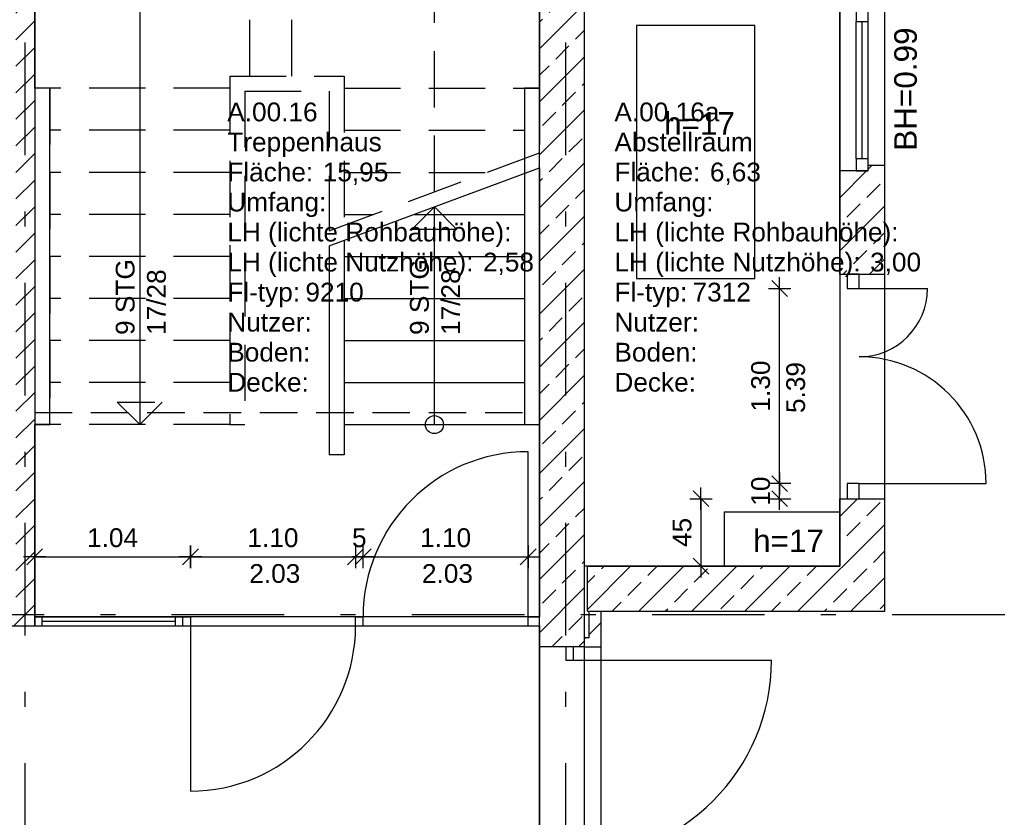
# Model space of a CAD drawing. Header units: metres. Extents: x 0 to 43.4, y 0 to 25.5.
# Tile 20 of 23: x 31.3 to 37.8, y 12.5 to 17.8. Entities that reach past the tile are written whole.
import ezdxf

# ---------------------------------------------------------------- set-up
doc = ezdxf.new("R2010")
doc.units = ezdxf.units.M
for name, pattern in [('ACAD_ISO03W100', [30, 12, -18]), ('STRICHPUNKT', [1, 0.5, -0.25, 0, -0.25]), ('VERDECKT', [0.375, 0.25, -0.125])]:
    doc.linetypes.add(name, pattern=pattern)
doc.layers.get('0').update_dxf_attribs({"lineweight": 0})
for name, color, linetype in [('003ARCH_A', 7, 'Continuous'), ('003ARCH_LIG', 253, 'ACAD_ISO03W100'), ('003TX_ML', 7, 'Continuous'), ('003TX_TXT', 7, 'Continuous'), ('0ARA_ALL', 5, 'Continuous'), ('0ARA_ALL_R', 1, 'Continuous'), ('0ARA_TXT', 7, 'Continuous')]:
    doc.layers.add(name, color=color, linetype=linetype)
doc.styles.add('ARIAL', font='arial.ttf')
doc.styles.get("Standard").update_dxf_attribs({"font": 'arial.ttf'})
doc.dimstyles.new('Musterstil_M', dxfattribs={"dimtxt": 0.125, "dimasz": 0.01, "dimexe": 1.25, "dimexo": 0.0625, "dimgap": 0.0625, "dimtad": 1, "dimzin": 4, "dimdsep": 46, "dimtxsty": 'ARIAL', "dimblk": 'Pfeilspitze Bem M', "dimcen": 0.09, "dimse1": 1, "dimse2": 1, "dimadec": 0, "dimazin": 1, "dimtfac": 1, "dimtix": 1, "dimtmove": 2, "dimatfit": 3, "dimldrblk": 'Pfeilspitze Bem M', "dimfxl": 1, "dimarcsym": 0})
pattern_1 = [(45, (1, 1.71661), (-0.08838835, 0.08838835), [])]
pattern_2 = [(45, (1, 1.7166), (-0.1767767, 0.1767767), []), (45, (1.17678, 1.7166), (-0.1767767, 0.1767767), [0.125, -0.0625])]

# ---------------------------------------------------------------- blocks, each defined once
blk = doc.blocks.new('Pfeilspitze Bem M')
for p, q in [((0, 7.5), (0, -7.5)), ((-7.5, 0), (7.5, 0)), ((5.3, 5.3), (-5.3, -5.3))]:
    blk.add_line(p, q)
blk = doc.blocks.new('*D126')
at = {"layer": '003TX_ML', "color": 0, "lineweight": -2, "transparency": 16777216}
blk.add_line((41.35, 19.1166), (41.35, 17.8336), dxfattribs=at)
at = {"layer": 'Defpoints', "color": 0, "transparency": 16777216}
for p in [(35.0499, 19.1266), (37.05, 17.8236), (41.35, 17.8236)]:
    blk.add_point(p, dxfattribs=at)
at = {"layer": '003TX_ML', "color": 0, "lineweight": -2, "transparency": 16777216, "xscale": 0.01, "yscale": 0.01, "zscale": 0.01}
for p, rotation in [((41.35, 19.1266), 90), ((41.35, 17.8236), 270)]:
    blk.add_blockref('Pfeilspitze Bem M', p, dxfattribs=dict(at, rotation=rotation))
at = {"layer": '003TX_ML', "color": 0, "transparency": 16777216, "insert": (41.2236, 18.4751), "char_height": 0.125, "attachment_point": 5, "rotation": 90, "style": 'ARIAL'}
blk.add_mtext('1.305', dxfattribs=at)
blk = doc.blocks.new('*D127')
at = {"layer": '003TX_ML', "color": 0, "lineweight": -2, "transparency": 16777216}
blk.add_line((41.35, 12.2166), (41.35, 13.5166), dxfattribs=at)
at = {"layer": 'Defpoints', "color": 0, "transparency": 16777216}
for p in [(35.05, 13.5266), (41.35, 13.5266), (34.975, 12.2066)]:
    blk.add_point(p, dxfattribs=at)
at = {"layer": '003TX_ML', "color": 0, "lineweight": -2, "transparency": 16777216, "xscale": 0.01, "yscale": 0.01, "zscale": 0.01}
for p, rotation in [((41.35, 13.5266), 90), ((41.35, 12.2066), 270)]:
    blk.add_blockref('Pfeilspitze Bem M', p, dxfattribs=dict(at, rotation=rotation))
at = {"layer": '003TX_ML', "color": 0, "transparency": 16777216, "insert": (41.2236, 12.8666), "char_height": 0.125, "attachment_point": 5, "rotation": 90, "style": 'ARIAL'}
blk.add_mtext('1.32', dxfattribs=at)
blk = doc.blocks.new('*D130')
at = {"layer": '003TX_ML', "color": 0, "lineweight": -2, "transparency": 16777216}
blk.add_line((41.85, 18.7066), (41.85, 13.8266), dxfattribs=at)
at = {"layer": 'Defpoints', "color": 0, "transparency": 16777216}
for p in [(34.4858, 18.7166), (32.2278, 13.8166), (41.85, 13.8166)]:
    blk.add_point(p, dxfattribs=at)
at = {"layer": '003TX_ML', "color": 0, "lineweight": -2, "transparency": 16777216, "xscale": 0.01, "yscale": 0.01, "zscale": 0.01}
for p, rotation in [((41.85, 18.7166), 90), ((41.85, 13.8166), 270)]:
    blk.add_blockref('Pfeilspitze Bem M', p, dxfattribs=dict(at, rotation=rotation))
at = {"layer": '003TX_ML', "color": 0, "transparency": 16777216, "insert": (41.7237, 16.2666), "char_height": 0.125, "attachment_point": 5, "rotation": 90, "style": 'ARIAL'}
blk.add_mtext('4.90', dxfattribs=at)
blk = doc.blocks.new('*D131')
at = {"layer": '003TX_ML', "color": 0, "lineweight": -2, "transparency": 16777216}
for p, q in [((41.85, 13.8266), (41.85, 13.8366)), ((41.85, 13.8166), (41.85, 13.7566)), ((41.85, 13.7466), (41.85, 13.7366))]:
    blk.add_line(p, q, dxfattribs=at)
at = {"layer": 'Defpoints', "color": 0, "transparency": 16777216}
for p in [(32.2278, 13.8166), (32.2278, 13.7566), (41.85, 13.7566)]:
    blk.add_point(p, dxfattribs=at)
at = {"layer": '003TX_ML', "color": 0, "lineweight": -2, "transparency": 16777216, "xscale": 0.01, "yscale": 0.01, "zscale": 0.01}
for p, rotation in [((41.85, 13.8166), 270), ((41.85, 13.7566), 90)]:
    blk.add_blockref('Pfeilspitze Bem M', p, dxfattribs=dict(at, rotation=rotation))
at = {"layer": '003TX_ML', "color": 0, "transparency": 16777216, "insert": (41.7237, 13.7866), "char_height": 0.125, "attachment_point": 5, "rotation": 90, "style": 'ARIAL'}
blk.add_mtext('6', dxfattribs=at)
blk = doc.blocks.new('*D132')
at = {"layer": '003TX_ML', "color": 0, "lineweight": -2, "transparency": 16777216}
blk.add_line((42.85, 13.8436), (42.85, 6.6166), dxfattribs=at)
at = {"layer": 'Defpoints', "color": 0, "transparency": 16777216}
for p in [(37.05, 13.8536), (35.16, 6.6066), (42.85, 6.6066)]:
    blk.add_point(p, dxfattribs=at)
at = {"layer": '003TX_ML', "color": 0, "lineweight": -2, "transparency": 16777216, "xscale": 0.01, "yscale": 0.01, "zscale": 0.01}
for p, rotation in [((42.85, 13.8536), 90), ((42.85, 6.6066), 270)]:
    blk.add_blockref('Pfeilspitze Bem M', p, dxfattribs=dict(at, rotation=rotation))
at = {"layer": '003TX_ML', "color": 0, "transparency": 16777216, "insert": (42.7237, 10.2301), "char_height": 0.125, "attachment_point": 5, "rotation": 90, "style": 'ARIAL'}
blk.add_mtext('7.25', dxfattribs=at)
blk = doc.blocks.new('*D133')
at = {"layer": '003TX_ML', "color": 0, "lineweight": -2, "transparency": 16777216}
blk.add_line((42.35, 18.7816), (42.35, 13.8416), dxfattribs=at)
at = {"layer": 'Defpoints', "color": 0, "transparency": 16777216}
for p in [(35.16, 18.7916), (35.16, 13.8316), (42.35, 13.8316)]:
    blk.add_point(p, dxfattribs=at)
at = {"layer": '003TX_ML', "color": 0, "lineweight": -2, "transparency": 16777216, "xscale": 0.01, "yscale": 0.01, "zscale": 0.01}
for p, rotation in [((42.35, 18.7916), 90), ((42.35, 13.8316), 270)]:
    blk.add_blockref('Pfeilspitze Bem M', p, dxfattribs=dict(at, rotation=rotation))
at = {"layer": '003TX_ML', "color": 0, "transparency": 16777216, "insert": (42.2237, 16.3116), "char_height": 0.125, "attachment_point": 5, "rotation": 90, "style": 'ARIAL'}
blk.add_mtext('4.96', dxfattribs=at)
blk = doc.blocks.new('*D134')
at = {"layer": '003TX_ML', "color": 0, "lineweight": -2, "transparency": 16777216}
blk.add_line((42.35, 13.8216), (42.35, 11.9116), dxfattribs=at)
at = {"layer": 'Defpoints', "color": 0, "transparency": 16777216}
for p in [(35.16, 13.8316), (35.16, 11.9016), (42.35, 11.9016)]:
    blk.add_point(p, dxfattribs=at)
at = {"layer": '003TX_ML', "color": 0, "lineweight": -2, "transparency": 16777216, "xscale": 0.01, "yscale": 0.01, "zscale": 0.01}
for p, rotation in [((42.35, 13.8316), 90), ((42.35, 11.9016), 270)]:
    blk.add_blockref('Pfeilspitze Bem M', p, dxfattribs=dict(at, rotation=rotation))
at = {"layer": '003TX_ML', "color": 0, "transparency": 16777216, "insert": (42.2236, 12.8666), "char_height": 0.125, "attachment_point": 5, "rotation": 90, "style": 'ARIAL'}
blk.add_mtext('1.93', dxfattribs=at)
blk = doc.blocks.new('*D138')
at = {"layer": '003TX_ML', "color": 0, "lineweight": -2, "transparency": 16777216}
blk.add_line((41.85, 13.7466), (41.85, 11.7666), dxfattribs=at)
at = {"layer": 'Defpoints', "color": 0, "transparency": 16777216}
for p in [(32.2278, 13.7566), (32.2825, 11.7566), (41.85, 11.7566)]:
    blk.add_point(p, dxfattribs=at)
at = {"layer": '003TX_ML', "color": 0, "lineweight": -2, "transparency": 16777216, "xscale": 0.01, "yscale": 0.01, "zscale": 0.01}
for p, rotation in [((41.85, 13.7566), 90), ((41.85, 11.7566), 270)]:
    blk.add_blockref('Pfeilspitze Bem M', p, dxfattribs=dict(at, rotation=rotation))
at = {"layer": '003TX_ML', "color": 0, "transparency": 16777216, "insert": (41.7237, 12.7566), "char_height": 0.125, "attachment_point": 5, "rotation": 90, "style": 'ARIAL'}
blk.add_mtext('2.00', dxfattribs=at)
blk = doc.blocks.new('*D159')
at = {"layer": '003TX_ML', "color": 0, "lineweight": -2, "transparency": 16777216}
blk.add_line((41.35, 13.5366), (41.35, 14.5936), dxfattribs=at)
at = {"layer": 'Defpoints', "color": 0, "transparency": 16777216}
for p in [(37.05, 14.6036), (41.35, 14.6036), (34.95, 13.5266)]:
    blk.add_point(p, dxfattribs=at)
at = {"layer": '003TX_ML', "color": 0, "lineweight": -2, "transparency": 16777216, "xscale": 0.01, "yscale": 0.01, "zscale": 0.01}
for p, rotation in [((41.35, 14.6036), 90), ((41.35, 13.5266), 270)]:
    blk.add_blockref('Pfeilspitze Bem M', p, dxfattribs=dict(at, rotation=rotation))
at = {"layer": '003TX_ML', "color": 0, "transparency": 16777216, "insert": (41.2237, 14.0651), "char_height": 0.125, "attachment_point": 5, "rotation": 90, "style": 'ARIAL'}
blk.add_mtext('1.08', dxfattribs=at)
blk = doc.blocks.new('*D160')
at = {"layer": '003TX_ML', "color": 0, "lineweight": -2, "transparency": 16777216}
blk.add_line((41.35, 14.6136), (41.35, 16.0886), dxfattribs=at)
at = {"layer": 'Defpoints', "color": 0, "transparency": 16777216}
for p in [(37.05, 16.0986), (41.35, 16.0986), (37.05, 14.6036)]:
    blk.add_point(p, dxfattribs=at)
at = {"layer": '003TX_ML', "color": 0, "lineweight": -2, "transparency": 16777216, "xscale": 0.01, "yscale": 0.01, "zscale": 0.01}
for p, rotation in [((41.35, 16.0986), 90), ((41.35, 14.6036), 270)]:
    blk.add_blockref('Pfeilspitze Bem M', p, dxfattribs=dict(at, rotation=rotation))
at = {"layer": '003TX_ML', "color": 0, "transparency": 16777216, "insert": (41.2237, 15.3511), "char_height": 0.125, "attachment_point": 5, "rotation": 90, "style": 'ARIAL'}
blk.add_mtext('1.495', dxfattribs=at)
blk = doc.blocks.new('*D161')
at = {"layer": '003TX_ML', "color": 0, "lineweight": -2, "transparency": 16777216}
blk.add_line((41.35, 16.8336), (41.35, 17.8136), dxfattribs=at)
at = {"layer": 'Defpoints', "color": 0, "transparency": 16777216}
for p in [(37.05, 17.8236), (41.35, 17.8236), (37.05, 16.8236)]:
    blk.add_point(p, dxfattribs=at)
at = {"layer": '003TX_ML', "color": 0, "lineweight": -2, "transparency": 16777216, "xscale": 0.01, "yscale": 0.01, "zscale": 0.01}
for p, rotation in [((41.35, 17.8236), 90), ((41.35, 16.8236), 270)]:
    blk.add_blockref('Pfeilspitze Bem M', p, dxfattribs=dict(at, rotation=rotation))
at = {"layer": '003TX_ML', "color": 0, "transparency": 16777216, "insert": (41.2237, 17.3236), "char_height": 0.125, "attachment_point": 5, "rotation": 90, "style": 'ARIAL'}
blk.add_mtext('1.00', dxfattribs=at)
blk = doc.blocks.new('*D163')
at = {"layer": '003TX_ML', "color": 0, "lineweight": -2, "transparency": 16777216}
blk.add_line((42.85, 13.8636), (42.85, 18.3436), dxfattribs=at)
at = {"layer": 'Defpoints', "color": 0, "transparency": 16777216}
for p in [(37.05, 18.3536), (42.85, 18.3536), (37.05, 13.8536)]:
    blk.add_point(p, dxfattribs=at)
at = {"layer": '003TX_ML', "color": 0, "lineweight": -2, "transparency": 16777216, "xscale": 0.01, "yscale": 0.01, "zscale": 0.01}
for p, rotation in [((42.85, 18.3536), 90), ((42.85, 13.8536), 270)]:
    blk.add_blockref('Pfeilspitze Bem M', p, dxfattribs=dict(at, rotation=rotation))
at = {"layer": '003TX_ML', "color": 0, "transparency": 16777216, "insert": (42.7237, 16.1036), "char_height": 0.125, "attachment_point": 5, "rotation": 90, "style": 'ARIAL'}
blk.add_mtext('4.50', dxfattribs=at)
blk = doc.blocks.new('*D165')
at = {"layer": '003TX_ML', "color": 0, "lineweight": -2, "transparency": 16777216}
blk.add_line((41.35, 16.8136), (41.35, 16.0136), dxfattribs=at)
at = {"layer": 'Defpoints', "color": 0, "transparency": 16777216}
for p in [(37.05, 16.8236), (36.88, 16.0036), (41.35, 16.0036)]:
    blk.add_point(p, dxfattribs=at)
at = {"layer": '003TX_ML', "color": 0, "lineweight": -2, "transparency": 16777216, "xscale": 0.01, "yscale": 0.01, "zscale": 0.01}
for p, rotation in [((41.35, 16.8236), 90), ((41.35, 16.0036), 270)]:
    blk.add_blockref('Pfeilspitze Bem M', p, dxfattribs=dict(at, rotation=rotation))
at = {"layer": '003TX_ML', "color": 0, "transparency": 16777216, "insert": (41.2237, 16.4136), "char_height": 0.125, "attachment_point": 5, "rotation": 90, "style": 'ARIAL'}
blk.add_mtext('82', dxfattribs=at)
blk = doc.blocks.new('*D166')
at = {"layer": '003TX_ML', "color": 0, "lineweight": -2, "transparency": 16777216}
blk.add_line((43.35, 19.1166), (43.35, 6.6166), dxfattribs=at)
at = {"layer": 'Defpoints', "color": 0, "transparency": 16777216}
for p in [(35.16, 19.1266), (35.16, 6.6066), (43.35, 6.6066)]:
    blk.add_point(p, dxfattribs=at)
at = {"layer": '003TX_ML', "color": 0, "lineweight": -2, "transparency": 16777216, "xscale": 0.01, "yscale": 0.01, "zscale": 0.01}
for p, rotation in [((43.35, 19.1266), 90), ((43.35, 6.6066), 270)]:
    blk.add_blockref('Pfeilspitze Bem M', p, dxfattribs=dict(at, rotation=rotation))
at = {"layer": '003TX_ML', "color": 0, "transparency": 16777216, "insert": (43.2237, 12.8666), "char_height": 0.125, "attachment_point": 5, "rotation": 90, "style": 'ARIAL'}
blk.add_mtext('12.52', dxfattribs=at)
blk = doc.blocks.new('*D212')
at = {"layer": '003TX_ML', "color": 0, "lineweight": -2, "transparency": 16777216}
blk.add_line((31.3975, 14.2166), (32.415, 14.2166), dxfattribs=at)
at = {"layer": 'Defpoints', "color": 0, "transparency": 16777216}
for p in [(32.425, 14.2166), (31.3875, 13.8166), (32.425, 13.8166)]:
    blk.add_point(p, dxfattribs=at)
at = {"layer": '003TX_ML', "color": 0, "lineweight": -2, "transparency": 16777216, "xscale": 0.01, "yscale": 0.01, "zscale": 0.01, "rotation": 180}
blk.add_blockref('Pfeilspitze Bem M', (31.3875, 14.2166), dxfattribs=at)
at = {"layer": '003TX_ML', "color": 0, "lineweight": -2, "transparency": 16777216, "xscale": 0.01, "yscale": 0.01, "zscale": 0.01}
blk.add_blockref('Pfeilspitze Bem M', (32.425, 14.2166), dxfattribs=at)
at = {"layer": '003TX_ML', "color": 0, "transparency": 16777216, "insert": (31.9063, 14.3429), "char_height": 0.125, "attachment_point": 5, "style": 'ARIAL'}
blk.add_mtext('1.04', dxfattribs=at)
blk = doc.blocks.new('*D213')
at = {"layer": '003TX_ML', "color": 0, "lineweight": -2, "transparency": 16777216}
blk.add_line((32.435, 14.2166), (33.515, 14.2166), dxfattribs=at)
at = {"layer": 'Defpoints', "color": 0, "transparency": 16777216}
for p in [(33.525, 14.2166), (32.425, 13.8166), (33.525, 13.8166)]:
    blk.add_point(p, dxfattribs=at)
at = {"layer": '003TX_ML', "color": 0, "lineweight": -2, "transparency": 16777216, "xscale": 0.01, "yscale": 0.01, "zscale": 0.01, "rotation": 180}
blk.add_blockref('Pfeilspitze Bem M', (32.425, 14.2166), dxfattribs=at)
at = {"layer": '003TX_ML', "color": 0, "lineweight": -2, "transparency": 16777216, "xscale": 0.01, "yscale": 0.01, "zscale": 0.01}
blk.add_blockref('Pfeilspitze Bem M', (33.525, 14.2166), dxfattribs=at)
at = {"layer": '003TX_ML', "color": 0, "transparency": 16777216, "insert": (32.975, 14.3429), "char_height": 0.125, "attachment_point": 5, "style": 'ARIAL'}
blk.add_mtext('1.10', dxfattribs=at)
blk = doc.blocks.new('*D214')
at = {"layer": '003TX_ML', "color": 0, "lineweight": -2, "transparency": 16777216}
for p, q in [((33.515, 14.2166), (33.505, 14.2166)), ((33.525, 14.2166), (33.575, 14.2166)), ((33.585, 14.2166), (33.595, 14.2166))]:
    blk.add_line(p, q, dxfattribs=at)
at = {"layer": 'Defpoints', "color": 0, "transparency": 16777216}
for p in [(33.575, 14.2166), (33.525, 13.8166), (33.575, 13.8166)]:
    blk.add_point(p, dxfattribs=at)
at = {"layer": '003TX_ML', "color": 0, "lineweight": -2, "transparency": 16777216, "xscale": 0.01, "yscale": 0.01, "zscale": 0.01}
blk.add_blockref('Pfeilspitze Bem M', (33.525, 14.2166), dxfattribs=at)
at = {"layer": '003TX_ML', "color": 0, "lineweight": -2, "transparency": 16777216, "xscale": 0.01, "yscale": 0.01, "zscale": 0.01, "rotation": 180}
blk.add_blockref('Pfeilspitze Bem M', (33.575, 14.2166), dxfattribs=at)
at = {"layer": '003TX_ML', "color": 0, "transparency": 16777216, "insert": (33.55, 14.3427), "char_height": 0.125, "attachment_point": 5, "style": 'ARIAL'}
blk.add_mtext('5', dxfattribs=at)
blk = doc.blocks.new('*D215')
at = {"layer": '003TX_ML', "color": 0, "lineweight": -2, "transparency": 16777216}
blk.add_line((33.585, 14.2166), (34.665, 14.2166), dxfattribs=at)
at = {"layer": 'Defpoints', "color": 0, "transparency": 16777216}
for p in [(34.675, 14.2166), (33.575, 13.8166), (34.675, 13.8166)]:
    blk.add_point(p, dxfattribs=at)
at = {"layer": '003TX_ML', "color": 0, "lineweight": -2, "transparency": 16777216, "xscale": 0.01, "yscale": 0.01, "zscale": 0.01, "rotation": 180}
blk.add_blockref('Pfeilspitze Bem M', (33.575, 14.2166), dxfattribs=at)
at = {"layer": '003TX_ML', "color": 0, "lineweight": -2, "transparency": 16777216, "xscale": 0.01, "yscale": 0.01, "zscale": 0.01}
blk.add_blockref('Pfeilspitze Bem M', (34.675, 14.2166), dxfattribs=at)
at = {"layer": '003TX_ML', "color": 0, "transparency": 16777216, "insert": (34.125, 14.3429), "char_height": 0.125, "attachment_point": 5, "style": 'ARIAL'}
blk.add_mtext('1.10', dxfattribs=at)
blk = doc.blocks.new('*D224')
at = {"layer": '003TX_ML', "color": 0, "lineweight": -2, "transparency": 16777216}
for p, q in [((36.35, 14.7136), (36.35, 14.7236)), ((36.35, 14.6036), (36.35, 14.7036)), ((36.35, 14.5936), (36.35, 14.5836))]:
    blk.add_line(p, q, dxfattribs=at)
at = {"layer": 'Defpoints', "color": 0, "transparency": 16777216}
for p in [(36.35, 14.7036), (36.8, 14.7036), (36.8, 14.6036)]:
    blk.add_point(p, dxfattribs=at)
at = {"layer": '003TX_ML', "color": 0, "lineweight": -2, "transparency": 16777216, "xscale": 0.01, "yscale": 0.01, "zscale": 0.01}
for p, rotation in [((36.35, 14.7036), 270), ((36.35, 14.6036), 90)]:
    blk.add_blockref('Pfeilspitze Bem M', p, dxfattribs=dict(at, rotation=rotation))
at = {"layer": '003TX_ML', "color": 0, "transparency": 16777216, "insert": (36.2237, 14.6536), "char_height": 0.125, "attachment_point": 5, "rotation": 90, "style": 'ARIAL'}
blk.add_mtext('10', dxfattribs=at)
blk = doc.blocks.new('*D225')
at = {"layer": '003TX_ML', "color": 0, "lineweight": -2, "transparency": 16777216}
blk.add_line((36.35, 14.7136), (36.35, 15.9936), dxfattribs=at)
at = {"layer": 'Defpoints', "color": 0, "transparency": 16777216}
for p in [(36.35, 16.0036), (36.8, 16.0036), (36.8, 14.7036)]:
    blk.add_point(p, dxfattribs=at)
at = {"layer": '003TX_ML', "color": 0, "lineweight": -2, "transparency": 16777216, "xscale": 0.01, "yscale": 0.01, "zscale": 0.01}
for p, rotation in [((36.35, 16.0036), 90), ((36.35, 14.7036), 270)]:
    blk.add_blockref('Pfeilspitze Bem M', p, dxfattribs=dict(at, rotation=rotation))
at = {"layer": '003TX_ML', "color": 0, "transparency": 16777216, "insert": (36.2236, 15.3536), "char_height": 0.125, "attachment_point": 5, "rotation": 90, "style": 'ARIAL'}
blk.add_mtext('1.30', dxfattribs=at)
blk = doc.blocks.new('*D226')
at = {"layer": '003TX_ML', "color": 0, "lineweight": -2, "transparency": 16777216}
blk.add_line((35.8258, 14.5936), (35.8258, 14.1636), dxfattribs=at)
at = {"layer": 'Defpoints', "color": 0, "transparency": 16777216}
for p in [(36.8, 14.6036), (35.8258, 14.1536), (36.75, 14.1536)]:
    blk.add_point(p, dxfattribs=at)
at = {"layer": '003TX_ML', "color": 0, "lineweight": -2, "transparency": 16777216, "xscale": 0.01, "yscale": 0.01, "zscale": 0.01}
for p, rotation in [((35.8258, 14.6036), 90), ((35.8258, 14.1536), 270)]:
    blk.add_blockref('Pfeilspitze Bem M', p, dxfattribs=dict(at, rotation=rotation))
at = {"layer": '003TX_ML', "color": 0, "transparency": 16777216, "insert": (35.6998, 14.3786), "char_height": 0.125, "attachment_point": 5, "rotation": 90, "style": 'ARIAL'}
blk.add_mtext('45', dxfattribs=at)
blk = doc.blocks.new('MPG_RAUM_01')
at = {"color": 0, "linetype": 'ByBlock', "lineweight": -2}
for s, p in [('Fläche:', (-0.0169, 0)), ('Umfang:', (-0.0169, -0.2)), ('LH (lichte Rohbauhöhe):', (-0.0169, -0.4)), ('LH (lichte Nutzhöhe):', (-0.0169, -0.6)), ('Fl-typ:', (-0.0169, -0.8)), ('Nutzer:', (-0.0169, -1)), ('Boden:', (-0.0169, -1.2)), ('Decke:', (-0.0169, -1.4))]:
    blk.add_text(s, height=0.125, dxfattribs=at).set_placement(p)
for tag, p, flags in [('ZD230', (-0.0169, 0.6), 13), ('METAID', (-0.0169, -1.8), 1), ('MSY.000.100', (0.5888, -2), 1), ('MSY.000.110', (0.5888, -2.2), 1)]:
    blk.add_attdef(tag, p, '', height=0.125, dxfattribs=dict(at, flags=flags))
for tag, p in [('MRB.200.100', (-0.0169, 0.4)), ('MRB.200.120', (-0.0169, 0.2)), ('MRB.100.310', (0.6191, 0)), ('MRB.100.315', (0.6994, -0.2)), ('MRB.200.310', (1.6861, -0.6)), ('MB.100.140.120', (0.5035, -0.8)), ('MB.100.140.70', (0.5888, -1)), ('MRB.200.500', (0.5888, -1.2)), ('MRB.200.520', (0.5888, -1.4)), ('MRB.200.150', (-0.0169, -1.6))]:
    blk.add_attdef(tag, p, '', height=0.125, dxfattribs=at)
blk.add_attdef('MRB.200.300', (1.9397, -0.4), '', height=0.125)

msp = doc.modelspace()

# ---------------------------------------------------------------- hatches: boundary and pattern name
at = {"layer": '003ARCH_A'}
h = msp.add_hatch(dxfattribs=at)
h.set_pattern_fill('ANSI31', color=256, style=0)
h.set_pattern_definition(pattern_1)
h.paths.add_polyline_path([(27.7875, 17.3666), (27.6625, 17.3666), (27.6625, 17.1066), (27.5625, 17.1066), (27.5625, 16.9566), (27.6625, 16.9566), (27.6625, 15.9066), (27.5625, 15.9066), (27.5625, 15.7566), (27.6625, 15.7566), (27.6625, 13.7566), (31.3875, 13.7566), (31.3875, 18.5666), (31.2625, 18.5666), (31.2625, 13.9066), (27.7875, 13.9066)])
h = msp.add_hatch(dxfattribs=at)
h.set_pattern_fill('ANSI33', color=256, style=0)
h.set_pattern_definition([(45, (5.46864, 31.09866), (-0.1767767, 0.1767767), []), (45, (5.64541, 31.09866), (-0.1767767, 0.1767767), [0.125, -0.0625])])
h.paths.add_polyline_path([(35.05, 18.5666), (34.75, 18.5666), (34.75, 13.6166), (35.05, 13.6166)])
h = msp.add_hatch(dxfattribs=at)
h.set_pattern_fill('ANSI33', color=256, style=0)
h.set_pattern_definition(pattern_2)
h.paths.add_polyline_path([(37.05, 16.8236), (36.94, 16.8236), (36.94, 16.7861), (36.86, 16.7861), (36.75, 16.7861), (36.75, 16.0986), (37.05, 16.0986)])
h = msp.add_hatch(dxfattribs=at)
h.set_pattern_fill('ANSI33', color=256, style=0)
h.set_pattern_definition(pattern_2)
h.paths.add_polyline_path([(37.05, 14.6036), (36.75, 14.6036), (36.75, 14.1536), (35.07, 14.1536), (35.07, 13.8536), (37.05, 13.8536)])
h = msp.add_hatch(dxfattribs=at)
h.set_pattern_fill('ANSI31', color=256, style=0)
h.set_pattern_definition(pattern_1)
h.paths.add_polyline_path([(35.16, 13.8536), (35.08, 13.8536), (35.08, 13.6766), (35.05, 13.6766), (35.05, 13.6166), (35.16, 13.6166)])

# ---------------------------------------------------------------- linework, layer by layer
at = {"layer": '003ARCH_A', "ltscale": 1.5}
for p, q in [((31.3875, 18.5666), (31.3875, 13.7566)), ((34.75, 13.6166), (34.75, 18.5666)), ((35.05, 13.6166), (35.05, 18.5666)), ((32.0875, 18.0166), (32.0875, 15.0966)), ((34.75, 16.8073), (34.75, 15.0966)), ((34.65, 16.7701), (34.65, 15.0966)), ((34.05, 15.0966), (34.05, 16.5471)), ((33.45, 16.4966), (33.6453, 16.4966)), ((33.9143, 16.4966), (34.65, 16.4966)), ((33.35, 16.2869), (33.35, 14.8966)), ((33.45, 16.324), (33.45, 14.8966)), ((33.45, 16.2166), (34.65, 16.2166)), ((33.45, 15.9366), (34.65, 15.9366)), ((33.45, 15.6566), (34.65, 15.6566)), ((33.45, 15.3766), (34.65, 15.3766)), ((33.45, 15.0966), (34.75, 15.0966)), ((33.45, 14.8966), (33.35, 14.8966)), ((35.07, 13.8536), (35.07, 14.1536)), ((27.6625, 13.7566), (31.3875, 13.7566)), ((34.75, 12.1166), (34.75, 13.6166)), ((35.05, 13.6166), (34.75, 13.6166)), ((35.05, 12.1166), (35.05, 13.6166))]:
    msp.add_line(p, q, dxfattribs=at)
at = {"layer": '003ARCH_A', "linetype": 'VERDECKT', "ltscale": 1.5}
for p, q in [((32.82, 17.4166), (32.82, 18.6166)), ((33.1, 17.4166), (33.1, 18.6166)), ((34.05, 16.6471), (34.05, 18.0166)), ((32.6875, 17.4166), (33.45, 17.4166)), ((32.6875, 17.4166), (32.6875, 15.0966)), ((33.45, 17.4166), (33.45, 16.424)), ((32.6875, 17.3366), (31.3875, 17.3366)), ((31.3875, 17.3366), (31.3875, 15.0966)), ((31.4875, 17.3366), (31.4875, 15.0966)), ((32.7875, 17.3166), (33.35, 17.3166)), ((32.7875, 17.3166), (32.7875, 15.0966)), ((33.35, 17.3166), (33.35, 16.3869)), ((33.45, 17.3366), (34.75, 17.3366)), ((34.65, 17.3366), (34.65, 16.8701)), ((34.75, 17.3366), (34.75, 16.9073)), ((32.6875, 17.0566), (31.4875, 17.0566)), ((33.45, 17.0566), (34.65, 17.0566)), ((33.35, 16.3869), (34.75, 16.9073)), ((32.6875, 16.7766), (31.4875, 16.7766)), ((33.45, 16.7766), (34.3985, 16.7766)), ((32.6875, 16.4966), (31.4875, 16.4966)), ((32.6875, 16.2166), (31.4875, 16.2166)), ((32.6875, 15.9366), (31.4875, 15.9366)), ((32.6875, 15.6566), (31.4875, 15.6566)), ((32.6875, 15.3766), (31.4875, 15.3766)), ((32.6875, 15.0966), (31.3875, 15.0966)), ((32.6875, 15.0966), (32.7875, 15.0966))]:
    msp.add_line(p, q, dxfattribs=at)
at = {"layer": '003ARCH_A'}
for p, q in [((37.05, 16.0986), (37.05, 18.3536)), ((36.75, 16.0986), (36.75, 18.0536)), ((36.86, 16.8661), (36.86, 17.7811)), ((36.9, 16.8661), (36.9, 17.7811)), ((36.94, 16.8661), (36.94, 17.7811)), ((33.35, 16.2869), (34.75, 16.8073)), ((36.94, 16.7861), (36.94, 16.8236)), ((36.94, 16.8236), (37.05, 16.8236)), ((36.94, 16.7861), (36.75, 16.7861)), ((34.05, 16.5466), (33.9, 16.3966)), ((34.05, 16.5466), (34.2, 16.3966)), ((34.2, 16.3966), (33.9, 16.3966)), ((36.75, 16.0986), (37.05, 16.0986)), ((36.88, 16.0036), (37.335, 16.0036)), ((34.675, 13.7566), (34.675, 14.9166)), ((36.88, 14.7036), (37.725, 14.7036)), ((36.75, 14.1536), (36.75, 14.6036)), ((36.75, 14.6036), (37.05, 14.6036)), ((37.05, 13.8536), (37.05, 14.6036)), ((35.98, 14.5151), (36.75, 14.5151)), ((35.98, 14.5151), (35.98, 14.1536)), ((35.07, 14.1536), (36.75, 14.1536)), ((35.07, 13.8536), (37.05, 13.8536)), ((35.08, 13.6766), (35.08, 13.8536)), ((35.16, 13.6166), (35.16, 13.8536)), ((31.3875, 13.7566), (31.3875, 13.8166)), ((31.3875, 13.8166), (32.425, 13.8166)), ((31.4375, 13.7566), (31.4375, 13.8166)), ((32.325, 13.7866), (31.4375, 13.7866)), ((32.325, 13.7566), (32.325, 13.8166)), ((32.375, 13.7566), (32.375, 13.8166)), ((32.425, 13.8166), (32.425, 12.6566)), ((33.525, 13.7566), (33.525, 13.8166)), ((33.525, 13.8166), (33.575, 13.8166)), ((33.575, 13.7566), (33.575, 13.8166)), ((34.675, 13.8166), (34.75, 13.8166)), ((34.75, 13.7566), (34.75, 13.8166)), ((31.3875, 13.7566), (32.425, 13.7566)), ((33.525, 13.7566), (33.575, 13.7566)), ((34.675, 13.7566), (34.75, 13.7566)), ((35.08, 13.6766), (35.05, 13.6766)), ((34.975, 13.6166), (34.925, 13.6166)), ((34.925, 13.6166), (34.925, 13.5266)), ((34.975, 13.6166), (34.975, 13.5266)), ((35.05, 13.6166), (35.16, 13.6166)), ((36.295, 13.5266), (34.925, 13.5266))]:
    msp.add_line(p, q, dxfattribs=at)
at = {"layer": '003ARCH_A', "linetype": 'VERDECKT'}
for p, q in [((32.0875, 15.0966), (31.9375, 15.2466)), ((31.9375, 15.2466), (32.2375, 15.2466)), ((32.0875, 15.0966), (32.2375, 15.2466))]:
    msp.add_line(p, q, dxfattribs=at)
at = {"layer": '003ARCH_A', "ltscale": 0.005}
for points in [[(36.9405, 17.7811), (36.9405, 17.8611), (36.8605, 17.8611), (36.8605, 17.7811)], [(35.3962, 16.0698), (36.1848, 16.0698), (36.1848, 17.7549), (35.3962, 17.7549)], [(36.94, 16.7861), (36.94, 16.8661), (36.86, 16.8661), (36.86, 16.7861)], [(36.88, 16.0036), (36.88, 16.0986), (36.8, 16.0986), (36.8, 16.0036)], [(36.88, 14.6036), (36.88, 14.7036), (36.8, 14.7036), (36.8, 14.6036)]]:
    msp.add_lwpolyline(points, close=True, dxfattribs=at)
at = {"layer": '003ARCH_A'}
msp.add_circle((34.05, 15.0966), 0.06, dxfattribs=at)
for centre, radius, start, end in [((36.88, 16.0036), 0.455, 270, 0), ((36.88, 14.7036), 0.845, 0, 90), ((34.675, 13.8166), 1.1, 90, 180), ((32.425, 13.7566), 1.1, 270, 0), ((34.975, 13.5266), 1.32, 270, 360)]:
    msp.add_arc(centre, radius, start, end, dxfattribs=at)
at = {"layer": '003ARCH_LIG', "linetype": 'VERDECKT'}
msp.add_line((31.3875, 15.1766), (34.75, 15.1766), dxfattribs=at)
at = {"layer": '003TX_TXT', "linetype": 'STRICHPUNKT', "ltscale": 1.5}
for p, q in [((31.325, 4.0916), (31.325, 21.6266)), ((34.925, 4.0916), (34.925, 21.6266)), ((3.5, 13.8316), (39.55, 13.8316))]:
    msp.add_line(p, q, dxfattribs=at)
at = {"layer": '0ARA_ALL', "ltscale": 0.005}
for points in [[(34.75, 18.5666), (34.75, 17.3366), (34.65, 17.3366), (34.65, 15.0966), (34.75, 15.0966), (34.75, 13.8166), (34.675, 13.8166), (33.575, 13.8166), (33.525, 13.8166), (32.425, 13.8166), (32.375, 13.8166), (31.3875, 13.8166), (31.3875, 15.0966), (31.4875, 15.0966), (31.4875, 17.3366), (31.3875, 17.3366), (31.3875, 18.5666)], [(27.8425, 12.0516), (27.8425, 13.6816), (27.8425, 13.7566), (31.3875, 13.7566), (32.425, 13.7566), (33.525, 13.7566), (33.575, 13.7566), (34.675, 13.7566), (34.75, 13.7566), (34.75, 13.6166), (34.75, 12.1166)]]:
    msp.add_lwpolyline(points, dxfattribs=at)
msp.add_lwpolyline([(35.05, 18.0536), (36.75, 18.0536), (36.75, 16.0986), (36.75, 14.6036), (36.75, 14.1536), (35.05, 14.1536)], close=True, dxfattribs=at)
at = {"layer": '0ARA_ALL_R', "ltscale": 0.005}
msp.add_lwpolyline([(5.89, 19.1266), (5.89, 6.6066), (28.1169, 6.6066), (28.4448, 4.747), (33.2704, 5.5979), (33.0925, 6.6066), (35.16, 6.6066), (35.16, 13.8536), (37.05, 13.8536), (37.05, 14.6036), (37.05, 18.3536), (35.16, 18.3536), (35.16, 19.1266)], close=True, dxfattribs=at)

# ---------------------------------------------------------------- block references
at = {"layer": '0ARA_TXT'}
for p, values in [((32.6873, 16.7166), {'MRB.200.100': 'A.00.16', 'MRB.200.120': 'Treppenhaus', 'MRB.100.310': '15,95', 'MRB.200.310': '2,58', 'MB.100.140.120': '9210'}), ((35.2662, 16.7166), {'MRB.200.100': 'A.00.16a', 'MRB.200.120': 'Abstellraum', 'MRB.100.310': '6,63', 'MRB.200.310': '3,00', 'MB.100.140.120': '7312'})]:
    msp.add_blockref('MPG_RAUM_01', p, dxfattribs=at).add_auto_attribs(values)

# ---------------------------------------------------------------- texts
at = {"layer": '003TX_ML', "insert": (37.1133, 16.9206), "char_height": 0.15, "width": 0.774027, "attachment_point": 1, "rotation": 90}
msp.add_mtext('BH=0.99', dxfattribs=at)
at = {"layer": '003TX_ML', "attachment_point": 1}
for s, insert, char_height, width in [('h=17', (35.5803, 17.1778), 0.15, 12.069414), ('h=17', (36.173, 14.3979), 0.15, 12.069414), ('2.03', (32.8172, 14.1678), 0.125, 0.787), ('2.03', (33.9672, 14.1678), 0.125, 0.787)]:
    msp.add_mtext(s, dxfattribs=dict(at, insert=insert, char_height=char_height, width=width))
at = {"layer": '003TX_ML', "char_height": 0.125, "attachment_point": 1, "rotation": 90}
for insert in [(31.9277, 15.6939), (33.8877, 15.6939)]:
    msp.add_mtext('9 STG \\P17/28', dxfattribs=dict(at, insert=insert))
at = {"layer": '003TX_ML', "insert": (36.3939, 15.3437), "char_height": 0.125, "width": 1, "attachment_point": 2, "rotation": 90, "style": 'ARIAL'}
msp.add_mtext('5.39', dxfattribs=at)

# ---------------------------------------------------------------- dimensions: what is measured, and where the dimension line sits
at = {"layer": '003TX_ML'}
for base, p1, p2, text, picture, middle in [((41.35, 17.8236), (35.0499, 19.1266), (37.05, 17.8236), '1.305', '*D126', (41.2236, 18.4751)), ((43.35, 6.6066), (35.16, 19.1266), (35.16, 6.6066), '12.52', '*D166', (43.2237, 12.8666)), ((42.35, 13.8316), (35.16, 18.7916), (35.16, 13.8316), '4.96', '*D133', (42.2237, 16.3116)), ((41.85, 13.8166), (34.4858, 18.7166), (32.2278, 13.8166), '4.90', '*D130', (41.7237, 16.2666)), ((42.85, 18.3536), (37.05, 13.8536), (37.05, 18.3536), '4.50', '*D163', (42.7237, 16.1036)), ((41.35, 17.8236), (37.05, 16.8236), (37.05, 17.8236), '1.00', '*D161', (41.2237, 17.3236)), ((41.35, 16.0036), (37.05, 16.8236), (36.88, 16.0036), '82', '*D165', (41.2237, 16.4136)), ((41.35, 16.0986), (37.05, 14.6036), (37.05, 16.0986), '1.495', '*D160', (41.2237, 15.3511)), ((36.35, 16.0036), (36.8, 14.7036), (36.8, 16.0036), '1.30', '*D225', (36.2236, 15.3536)), ((36.35, 14.7036), (36.8, 14.6036), (36.8, 14.7036), '10', '*D224', (36.2237, 14.6536)), ((41.35, 14.6036), (34.95, 13.5266), (37.05, 14.6036), '1.08', '*D159', (41.2237, 14.0651)), ((35.8258, 14.1536), (36.8, 14.6036), (36.75, 14.1536), '45', '*D226', (35.6998, 14.3786)), ((42.85, 6.6066), (37.05, 13.8536), (35.16, 6.6066), '7.25', '*D132', (42.7237, 10.2301)), ((42.35, 11.9016), (35.16, 13.8316), (35.16, 11.9016), '1.93', '*D134', (42.2236, 12.8666)), ((41.85, 13.7566), (32.2278, 13.8166), (32.2278, 13.7566), '6', '*D131', (41.7237, 13.7866)), ((41.85, 11.7566), (32.2278, 13.7566), (32.2825, 11.7566), '2.00', '*D138', (41.7237, 12.7566)), ((41.35, 13.5266), (34.975, 12.2066), (35.05, 13.5266), '1.32', '*D127', (41.2236, 12.8666))]:
    dim = msp.add_linear_dim(base=base, p1=p1, p2=p2, angle=90, text=text, dimstyle='Musterstil_M', dxfattribs=at)
    dim.commit()
    dim.dimension.update_dxf_attribs({"geometry": picture, "text_midpoint": middle})
for base, p1, p2, text, picture, middle in [((32.425, 14.2166), (31.3875, 13.8166), (32.425, 13.8166), '1.04', '*D212', (31.9063, 14.3429)), ((33.525, 14.2166), (32.425, 13.8166), (33.525, 13.8166), '1.10', '*D213', (32.975, 14.3429)), ((33.575, 14.2166), (33.525, 13.8166), (33.575, 13.8166), '5', '*D214', (33.55, 14.3427)), ((34.675, 14.2166), (33.575, 13.8166), (34.675, 13.8166), '1.10', '*D215', (34.125, 14.3429))]:
    dim = msp.add_linear_dim(base=base, p1=p1, p2=p2, text=text, dimstyle='Musterstil_M', dxfattribs=at)
    dim.commit()
    dim.dimension.update_dxf_attribs({"geometry": picture, "text_midpoint": middle})

doc.saveas('drawing.dxf')
